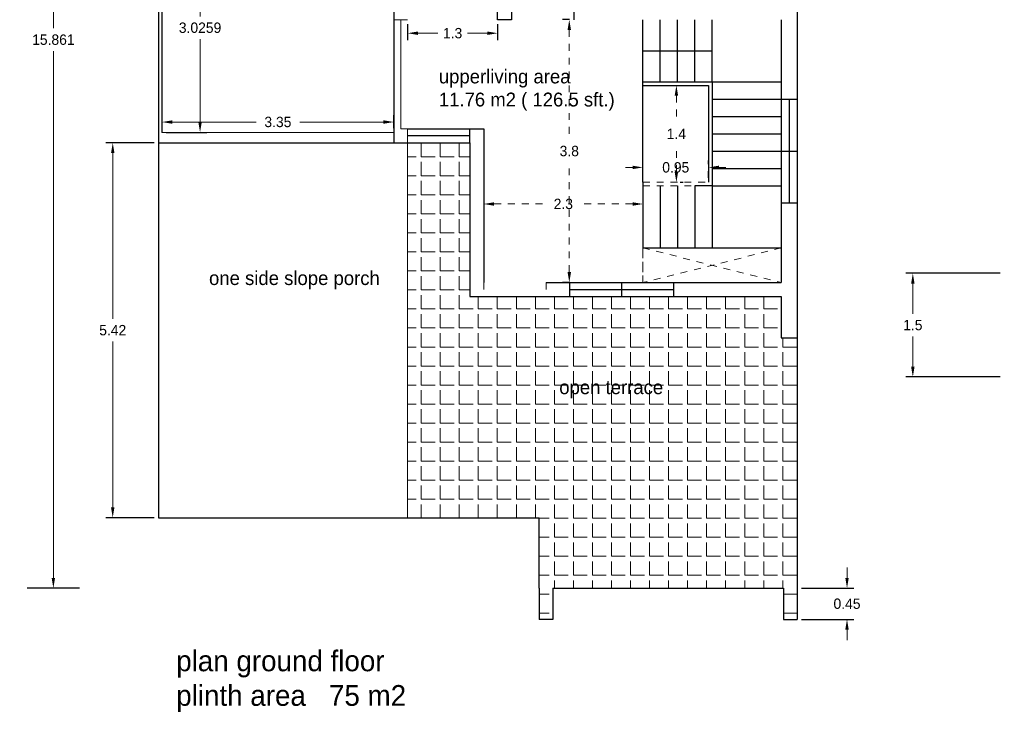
# Model space of a CAD drawing. Header units: inches. Extents: x -100 to 1476, y -184 to 112.
# Tile 5 of 36: x -47 to -33, y 20 to 30. Entities that reach past the tile are written whole.
import ezdxf

# ---------------------------------------------------------------- set-up
doc = ezdxf.new("R2010")
doc.units = ezdxf.units.IN
doc.header["$MEASUREMENT"] = 0
doc.header["$PDMODE"] = 66
doc.linetypes.add('ACAD_ISO02W100', pattern=[15, 12, -3])
doc.dimstyles.get("Standard").update_dxf_attribs({"dimtxt": 0.15, "dimasz": 0.15, "dimexe": 0.1, "dimexo": 0.0625, "dimgap": 0.09, "dimtad": 0, "dimtih": 1, "dimtoh": 1, "dimdec": 4, "dimdsep": 46, "dimtxsty": 'Standard', "dimcen": 0.09, "dimadec": 0, "dimazin": 0, "dimtfac": 1, "dimtdec": 4, "dimtofl": 0, "dimtmove": 0, "dimatfit": 3, "dimfxl": 0, "dimtolj": 1, "dimtzin": 0, "dimlwd": 15, "dimarcsym": 0})

# ---------------------------------------------------------------- blocks, each defined once
blk = doc.blocks.new('*D258')
at = {"color": 0, "lineweight": -2, "transparency": 16777216}
for p, q in [((-47.125, 37.808), (-46.601, 37.808)), ((-46.764, 21.947), (-46.801, 21.947))]:
    blk.add_line(p, q, dxfattribs=at)
at = {"color": 0, "lineweight": 15, "transparency": 16777216}
for p, q in [((-46.701, 37.658), (-46.701, 30.042)), ((-46.701, 22.097), (-46.701, 29.712))]:
    blk.add_line(p, q, dxfattribs=at)
at = {"color": 0, "lineweight": 18, "transparency": 16777216}
for points in [[(-46.726, 37.658), (-46.676, 37.658), (-46.701, 37.808)], [(-46.726, 22.097), (-46.676, 22.097), (-46.701, 21.947)]]:
    blk.add_solid(points, dxfattribs=at)
at = {"layer": 'Defpoints', "color": 0, "lineweight": 18, "transparency": 16777216}
for p in [(-47.188, 37.808), (-46.701, 21.947), (-46.701, 21.947)]:
    blk.add_point(p, dxfattribs=at)
at = {"color": 0, "transparency": 16777216, "insert": (-46.701, 29.877), "char_height": 0.15, "attachment_point": 5}
blk.add_mtext('\\A1;15.861', dxfattribs=at)
blk = doc.blocks.new('*D262')
at = {"color": 0, "lineweight": -2, "transparency": 16777216}
for p, q in [((-45.244, 28.387), (-45.943, 28.387)), ((-45.244, 22.967), (-45.943, 22.967))]:
    blk.add_line(p, q, dxfattribs=at)
at = {"color": 0, "lineweight": 15, "transparency": 16777216}
for p, q in [((-45.843, 28.237), (-45.843, 25.842)), ((-45.843, 23.117), (-45.843, 25.512))]:
    blk.add_line(p, q, dxfattribs=at)
at = {"color": 0, "lineweight": 18, "transparency": 16777216}
for points in [[(-45.868, 28.237), (-45.818, 28.237), (-45.843, 28.387)], [(-45.868, 23.117), (-45.818, 23.117), (-45.843, 22.967)]]:
    blk.add_solid(points, dxfattribs=at)
at = {"layer": 'Defpoints', "color": 0, "lineweight": 18, "transparency": 16777216}
for p in [(-45.181, 28.387), (-45.843, 22.967), (-45.181, 22.967)]:
    blk.add_point(p, dxfattribs=at)
at = {"color": 0, "transparency": 16777216, "insert": (-45.843, 25.677), "char_height": 0.15, "attachment_point": 5}
blk.add_mtext('\\A1;5.42', dxfattribs=at)
blk = doc.blocks.new('*D263')
at = {"color": 0, "lineweight": 15, "transparency": 16777216}
for p, q in [((-35.231, 22.097), (-35.231, 22.247)), ((-35.231, 21.347), (-35.231, 21.197))]:
    blk.add_line(p, q, dxfattribs=at)
at = {"color": 0, "lineweight": -2, "transparency": 16777216}
for p, q in [((-35.889, 21.947), (-35.131, 21.947)), ((-35.889, 21.497), (-35.131, 21.497))]:
    blk.add_line(p, q, dxfattribs=at)
at = {"color": 0, "lineweight": 18, "transparency": 16777216}
for points in [[(-35.256, 22.097), (-35.206, 22.097), (-35.231, 21.947)], [(-35.256, 21.347), (-35.206, 21.347), (-35.231, 21.497)]]:
    blk.add_solid(points, dxfattribs=at)
at = {"layer": 'Defpoints', "color": 0, "lineweight": 18, "transparency": 16777216}
for p in [(-35.951, 21.947), (-35.951, 21.497), (-35.231, 21.497)]:
    blk.add_point(p, dxfattribs=at)
at = {"color": 0, "transparency": 16777216, "insert": (-35.231, 21.722), "char_height": 0.15, "attachment_point": 5}
blk.add_mtext('\\A1;0.45', dxfattribs=at)
blk = doc.blocks.new('*D286')
at = {"color": 0, "lineweight": -2, "transparency": 16777216}
for p, q in [((-33.02, 26.501), (-34.38, 26.501)), ((-33.02, 25.001), (-34.38, 25.001))]:
    blk.add_line(p, q, dxfattribs=at)
at = {"color": 0, "lineweight": 15, "transparency": 16777216}
for p, q in [((-34.28, 26.351), (-34.28, 25.916)), ((-34.28, 25.151), (-34.28, 25.586))]:
    blk.add_line(p, q, dxfattribs=at)
at = {"color": 0, "lineweight": 18, "transparency": 16777216}
for points in [[(-34.305, 26.351), (-34.255, 26.351), (-34.28, 26.501)], [(-34.305, 25.151), (-34.255, 25.151), (-34.28, 25.001)]]:
    blk.add_solid(points, dxfattribs=at)
at = {"layer": 'Defpoints', "color": 0, "lineweight": 18, "transparency": 16777216}
for p in [(-34.28, 26.501), (-32.958, 26.501), (-32.958, 25.001)]:
    blk.add_point(p, dxfattribs=at)
at = {"color": 0, "transparency": 16777216, "insert": (-34.28, 25.751), "char_height": 0.15, "attachment_point": 5}
blk.add_mtext('\\A1;1.5', dxfattribs=at)
blk = doc.blocks.new('*D291')
at = {"color": 0, "linetype": 'ByBlock', "lineweight": -2, "transparency": 16777216}
for p, q in [((-41.581, 30.104), (-41.581, 29.871)), ((-40.281, 30.104), (-40.281, 29.871))]:
    blk.add_line(p, q, dxfattribs=at)
at = {"color": 0, "linetype": 'ByBlock', "lineweight": 15, "transparency": 16777216}
for p, q in [((-41.431, 29.971), (-41.146, 29.971)), ((-40.431, 29.971), (-40.716, 29.971))]:
    blk.add_line(p, q, dxfattribs=at)
at = {"color": 0, "linetype": 'ByBlock', "lineweight": 18, "transparency": 16777216}
for points in [[(-41.431, 29.996), (-41.431, 29.946), (-41.581, 29.971)], [(-40.431, 29.996), (-40.431, 29.946), (-40.281, 29.971)]]:
    blk.add_solid(points, dxfattribs=at)
at = {"layer": 'Defpoints', "color": 0, "linetype": 'ByBlock', "lineweight": 18, "transparency": 16777216}
for p in [(-41.581, 30.167), (-40.281, 30.167), (-41.581, 29.971)]:
    blk.add_point(p, dxfattribs=at)
at = {"color": 0, "linetype": 'ByBlock', "transparency": 16777216, "insert": (-40.931, 29.971), "char_height": 0.15, "attachment_point": 5}
blk.add_mtext('\\A1;1.3', dxfattribs=at)
blk = doc.blocks.new('*D292')
at = {"color": 0, "linetype": 'ACAD_ISO02W100', "lineweight": -2, "ltscale": 0.0008, "transparency": 16777216}
for p, q in [((-39.244, 30.167), (-39.345, 30.167)), ((-39.244, 26.367), (-39.345, 26.367))]:
    blk.add_line(p, q, dxfattribs=at)
at = {"color": 0, "linetype": 'ACAD_ISO02W100', "lineweight": 15, "ltscale": 0.0008, "transparency": 16777216}
for p, q in [((-39.245, 30.017), (-39.245, 28.432)), ((-39.245, 26.517), (-39.245, 28.102))]:
    blk.add_line(p, q, dxfattribs=at)
at = {"color": 0, "linetype": 'ACAD_ISO02W100', "lineweight": 18, "ltscale": 0.0008, "transparency": 16777216}
for points in [[(-39.27, 30.017), (-39.22, 30.017), (-39.245, 30.167)], [(-39.27, 26.517), (-39.22, 26.517), (-39.245, 26.367)]]:
    blk.add_solid(points, dxfattribs=at)
at = {"layer": 'Defpoints', "color": 0, "linetype": 'ACAD_ISO02W100', "lineweight": 18, "ltscale": 0.0008, "transparency": 16777216}
for p in [(-39.181, 30.167), (-39.245, 26.367), (-39.181, 26.367)]:
    blk.add_point(p, dxfattribs=at)
at = {"color": 0, "linetype": 'ACAD_ISO02W100', "lineweight": 20, "ltscale": 0.0008, "transparency": 16777216, "insert": (-39.245, 28.267), "char_height": 0.15, "attachment_point": 5}
blk.add_mtext('\\A1;3.8', dxfattribs=at)
blk = doc.blocks.new('*D293')
at = {"color": 0, "linetype": 'ACAD_ISO02W100', "lineweight": -2, "ltscale": 0.0008, "transparency": 16777216}
for p, q in [((-40.481, 27.754), (-40.481, 27.402)), ((-38.181, 27.754), (-38.181, 27.402))]:
    blk.add_line(p, q, dxfattribs=at)
at = {"color": 0, "linetype": 'ACAD_ISO02W100', "lineweight": 15, "ltscale": 0.0008, "transparency": 16777216}
for p, q in [((-40.331, 27.502), (-39.571, 27.502)), ((-38.331, 27.502), (-39.091, 27.502))]:
    blk.add_line(p, q, dxfattribs=at)
at = {"color": 0, "linetype": 'ACAD_ISO02W100', "lineweight": 18, "ltscale": 0.0008, "transparency": 16777216}
for points in [[(-40.331, 27.527), (-40.331, 27.477), (-40.481, 27.502)], [(-38.331, 27.527), (-38.331, 27.477), (-38.181, 27.502)]]:
    blk.add_solid(points, dxfattribs=at)
at = {"layer": 'Defpoints', "color": 0, "linetype": 'ACAD_ISO02W100', "lineweight": 18, "ltscale": 0.0008, "transparency": 16777216}
for p in [(-40.481, 27.817), (-38.181, 27.817), (-40.481, 27.502)]:
    blk.add_point(p, dxfattribs=at)
at = {"color": 0, "linetype": 'ACAD_ISO02W100', "lineweight": 20, "ltscale": 0.0008, "transparency": 16777216, "insert": (-39.331, 27.502), "char_height": 0.15, "attachment_point": 5}
blk.add_mtext('\\A1;2.3', dxfattribs=at)
blk = doc.blocks.new('*D294')
at = {"color": 0, "linetype": 'ACAD_ISO02W100', "lineweight": -2, "ltscale": 0.0008, "transparency": 16777216}
for p, q in [((-37.644, 29.217), (-37.597, 29.217)), ((-37.644, 27.817), (-37.597, 27.817))]:
    blk.add_line(p, q, dxfattribs=at)
at = {"color": 0, "linetype": 'ACAD_ISO02W100', "lineweight": 15, "ltscale": 0.0008, "transparency": 16777216}
for p, q in [((-37.697, 29.067), (-37.697, 28.682)), ((-37.697, 27.967), (-37.697, 28.352))]:
    blk.add_line(p, q, dxfattribs=at)
at = {"color": 0, "linetype": 'ACAD_ISO02W100', "lineweight": 18, "ltscale": 0.0008, "transparency": 16777216}
for points in [[(-37.722, 29.067), (-37.672, 29.067), (-37.697, 29.217)], [(-37.722, 27.967), (-37.672, 27.967), (-37.697, 27.817)]]:
    blk.add_solid(points, dxfattribs=at)
at = {"layer": 'Defpoints', "color": 0, "linetype": 'ACAD_ISO02W100', "lineweight": 18, "ltscale": 0.0008, "transparency": 16777216}
for p in [(-37.706, 29.217), (-37.706, 27.817), (-37.697, 27.817)]:
    blk.add_point(p, dxfattribs=at)
at = {"color": 0, "linetype": 'ACAD_ISO02W100', "lineweight": 20, "ltscale": 0.0008, "transparency": 16777216, "insert": (-37.697, 28.517), "char_height": 0.15, "attachment_point": 5}
blk.add_mtext('\\A1;1.4', dxfattribs=at)
blk = doc.blocks.new('*D295')
at = {"color": 0, "linetype": 'ACAD_ISO02W100', "lineweight": -2, "ltscale": 0.0008, "transparency": 16777216}
for p, q in [((-38.181, 27.879), (-38.181, 28.131)), ((-37.231, 27.879), (-37.231, 28.131))]:
    blk.add_line(p, q, dxfattribs=at)
at = {"color": 0, "linetype": 'ACAD_ISO02W100', "lineweight": 15, "ltscale": 0.0008, "transparency": 16777216}
for p, q in [((-38.331, 28.031), (-38.481, 28.031)), ((-37.081, 28.031), (-36.931, 28.031))]:
    blk.add_line(p, q, dxfattribs=at)
at = {"color": 0, "linetype": 'ACAD_ISO02W100', "lineweight": 18, "ltscale": 0.0008, "transparency": 16777216}
for points in [[(-38.331, 28.056), (-38.331, 28.006), (-38.181, 28.031)], [(-37.081, 28.056), (-37.081, 28.006), (-37.231, 28.031)]]:
    blk.add_solid(points, dxfattribs=at)
at = {"layer": 'Defpoints', "color": 0, "linetype": 'ACAD_ISO02W100', "lineweight": 18, "ltscale": 0.0008, "transparency": 16777216}
for p in [(-38.181, 28.031), (-38.181, 27.817), (-37.231, 27.817)]:
    blk.add_point(p, dxfattribs=at)
at = {"color": 0, "linetype": 'ACAD_ISO02W100', "lineweight": 20, "ltscale": 0.0008, "transparency": 16777216, "insert": (-37.706, 28.031), "char_height": 0.15, "attachment_point": 5}
blk.add_mtext('\\A1;0.95', dxfattribs=at)
blk = doc.blocks.new('*D297')
at = {"color": 0, "linetype": 'ByBlock', "lineweight": -2, "ltscale": 0.0008, "transparency": 16777216}
for p, q in [((-45.069, 31.563), (-44.481, 31.563)), ((-45.069, 28.537), (-44.481, 28.537))]:
    blk.add_line(p, q, dxfattribs=at)
at = {"color": 0, "linetype": 'ByBlock', "lineweight": 15, "ltscale": 0.0008, "transparency": 16777216}
for p, q in [((-44.581, 31.413), (-44.581, 30.215)), ((-44.581, 28.687), (-44.581, 29.885))]:
    blk.add_line(p, q, dxfattribs=at)
at = {"color": 0, "linetype": 'ByBlock', "lineweight": 18, "ltscale": 0.0008, "transparency": 16777216}
for points in [[(-44.606, 31.413), (-44.556, 31.413), (-44.581, 31.563)], [(-44.606, 28.687), (-44.556, 28.687), (-44.581, 28.537)]]:
    blk.add_solid(points, dxfattribs=at)
at = {"layer": 'Defpoints', "color": 0, "linetype": 'ByBlock', "lineweight": 18, "ltscale": 0.0008, "transparency": 16777216}
for p in [(-45.131, 31.563), (-45.131, 28.537), (-44.581, 28.537)]:
    blk.add_point(p, dxfattribs=at)
at = {"color": 0, "linetype": 'ByBlock', "lineweight": 18, "ltscale": 0.0008, "transparency": 16777216, "insert": (-44.581, 30.05), "char_height": 0.15, "attachment_point": 5}
blk.add_mtext('\\A1;3.0259', dxfattribs=at)
blk = doc.blocks.new('*D298')
at = {"color": 0, "linetype": 'ByBlock', "lineweight": -2, "ltscale": 0.0008, "transparency": 16777216}
for p, q in [((-45.131, 28.599), (-45.131, 28.787)), ((-41.781, 28.599), (-41.781, 28.787))]:
    blk.add_line(p, q, dxfattribs=at)
at = {"color": 0, "linetype": 'ByBlock', "lineweight": 15, "ltscale": 0.0008, "transparency": 16777216}
for p, q in [((-44.981, 28.687), (-43.771, 28.687)), ((-41.931, 28.687), (-43.141, 28.687))]:
    blk.add_line(p, q, dxfattribs=at)
at = {"color": 0, "linetype": 'ByBlock', "lineweight": 18, "ltscale": 0.0008, "transparency": 16777216}
for points in [[(-44.981, 28.712), (-44.981, 28.662), (-45.131, 28.687)], [(-41.931, 28.712), (-41.931, 28.662), (-41.781, 28.687)]]:
    blk.add_solid(points, dxfattribs=at)
at = {"layer": 'Defpoints', "color": 0, "linetype": 'ByBlock', "lineweight": 18, "ltscale": 0.0008, "transparency": 16777216}
for p in [(-45.131, 28.687), (-45.131, 28.537), (-41.781, 28.537)]:
    blk.add_point(p, dxfattribs=at)
at = {"color": 0, "linetype": 'ByBlock', "lineweight": 18, "ltscale": 0.0008, "transparency": 16777216, "insert": (-43.456, 28.687), "char_height": 0.15, "attachment_point": 5}
blk.add_mtext('\\A1;3.35', dxfattribs=at)

msp = doc.modelspace()

# ---------------------------------------------------------------- hatches: boundary and pattern name
at = {"linetype": 'ByBlock', "lineweight": 18, "ltscale": 0.0008}
h = msp.add_hatch(dxfattribs=at)
h.set_pattern_fill('ANGLE', color=3)
h.set_pattern_definition([(0, (-78.51024, -6.19071), (0, 0.275), [0.2, -0.075]), (90, (-78.51024, -6.19071), (-0.275, 2e-17), [0.2, -0.075])])
h.paths.add_polyline_path([(-35.95117, 25.56671), (-36.18117, 25.56671), (-36.18117, 26.16671), (-38.58117, 26.16671), (-40.68117, 26.16671), (-40.68117, 26.36671), (-40.68117, 28.38671), (-41.58117, 28.38671), (-41.58117, 22.96671), (-39.68117, 22.96671), (-39.68117, 21.94671), (-39.68117, 21.49671), (-39.48117, 21.49671), (-39.48117, 21.94671), (-36.15117, 21.94671), (-36.15117, 21.49671), (-35.95117, 21.49671), (-35.95117, 21.94671)])
h.paths.add_polyline_path([(-39.44962, 24.49183), (-37.77978, 24.49183), (-37.77978, 25.07119), (-39.44962, 25.07119)], flags=24)

# ---------------------------------------------------------------- linework, layer by layer
for p, q in [((-45.18117, 37.80771), (-45.18117, 22.96671)), ((-35.95117, 33.98671), (-35.95117, 21.94671)), ((-41.78117, 31.56262), (-41.78117, 28.38671)), ((-40.28117, 30.16671), (-40.28117, 30.36671)), ((-40.08117, 30.36671), (-40.08117, 30.16671)), ((-39.18117, 30.36671), (-39.18117, 30.16671)), ((-40.08117, 30.16671), (-40.28117, 30.16671)), ((-38.18117, 29.26671), (-38.18117, 30.16671)), ((-37.93117, 29.26671), (-37.93117, 30.16671)), ((-37.68117, 29.26671), (-37.68117, 30.16671)), ((-37.68117, 29.26671), (-37.68117, 30.16671)), ((-37.68117, 29.26671), (-37.68117, 30.16671)), ((-37.43117, 29.26671), (-37.43117, 30.16671)), ((-37.18117, 29.26671), (-37.18117, 30.16671)), ((-36.18117, 30.16671), (-36.18117, 26.36671)), ((-38.18117, 29.71671), (-37.18117, 29.71671)), ((-38.18117, 29.26671), (-36.18117, 29.26671)), ((-38.18117, 29.21671), (-37.23117, 29.21671)), ((-37.18117, 29.01671), (-36.18117, 29.01671)), ((-36.18117, 29.01671), (-35.95117, 29.01671)), ((-36.06617, 29.01671), (-36.06617, 27.51671)), ((-37.18117, 28.76671), (-36.18117, 28.76671)), ((-41.58117, 28.58671), (-40.48117, 28.58671)), ((-40.68117, 28.48671), (-41.58117, 28.48671)), ((-40.68117, 28.58671), (-40.48117, 28.58671)), ((-40.68117, 28.38671), (-40.68117, 28.58671)), ((-40.48117, 28.58671), (-40.48117, 26.36671)), ((-37.18117, 28.51671), (-36.18117, 28.51671)), ((-45.18117, 28.38671), (-40.68117, 28.38671)), ((-40.68117, 28.38671), (-40.68117, 26.36671)), ((-40.68117, 28.38671), (-40.68117, 26.16671)), ((-37.18117, 28.26671), (-36.18117, 28.26671)), ((-36.18117, 28.26671), (-35.95117, 28.26671)), ((-37.18117, 28.01671), (-36.18117, 28.01671)), ((-37.18117, 27.76671), (-36.18117, 27.76671)), ((-36.18117, 27.51671), (-35.95117, 27.51671)), ((-38.18117, 26.86671), (-36.18117, 26.86671)), ((-37.71737, 26.86671), (-36.18117, 26.86671)), ((-40.68117, 26.36671), (-40.68117, 26.16671)), ((-39.58117, 26.36671), (-36.18117, 26.36671)), ((-39.24015, 26.36671), (-39.24015, 26.16671)), ((-38.49015, 26.36671), (-38.49015, 26.16671)), ((-37.74015, 26.36671), (-37.74015, 26.16671)), ((-37.38117, 26.36671), (-37.38117, 26.36671)), ((-39.24015, 26.26671), (-37.74015, 26.26671)), ((-40.68117, 26.16671), (-38.58117, 26.16671)), ((-38.58117, 26.16671), (-36.18117, 26.16671)), ((-37.38117, 26.16671), (-37.38117, 26.16671)), ((-36.18117, 26.16671), (-36.18117, 25.56671)), ((-36.18117, 25.56671), (-35.95117, 25.56671)), ((-45.18117, 22.96671), (-39.68117, 22.96671)), ((-39.68117, 21.94671), (-39.68117, 22.96671)), ((-46.32436, 21.94671), (-47.07852, 21.94671)), ((-39.68117, 21.94671), (-39.68117, 21.49671)), ((-39.48117, 21.94671), (-36.15117, 21.94671)), ((-39.48117, 21.94671), (-39.48117, 21.49671)), ((-36.15117, 21.94671), (-36.15117, 21.49671)), ((-35.95117, 21.94671), (-35.95117, 21.49671)), ((-39.48117, 21.49671), (-39.68117, 21.49671)), ((-36.15117, 21.49671), (-35.95117, 21.49671))]:
    msp.add_line(p, q)
at = {"color": 3, "linetype": 'ByBlock', "ltscale": 0.0008}
for p, q in [((-45.13117, 31.56262), (-45.13117, 28.53671)), ((-38.18117, 29.21671), (-38.18117, 30.16671)), ((-38.18117, 27.81671), (-38.18117, 29.21671))]:
    msp.add_line(p, q, dxfattribs=at)
at = {"color": 3, "linetype": 'ByBlock', "lineweight": 18, "ltscale": 0.0008}
for p, q in [((-41.58117, 30.16671), (-41.78117, 30.16671)), ((-41.68117, 30.16671), (-41.68117, 28.58671)), ((-41.78117, 28.53671), (-45.13117, 28.53671)), ((-41.78117, 28.38671), (-41.78117, 28.53671)), ((-41.58117, 28.58671), (-41.58117, 28.38671)), ((-41.58117, 28.38671), (-41.58117, 22.96671))]:
    msp.add_line(p, q, dxfattribs=at)
at = {"color": 0, "linetype": 'ByBlock'}
for p, q in [((-37.23117, 29.21671), (-37.23117, 27.81671)), ((-37.18117, 29.26671), (-37.18117, 26.86671)), ((-38.18117, 27.81671), (-38.18117, 26.86671)), ((-37.93117, 27.76671), (-37.93117, 26.86671)), ((-37.68117, 27.76671), (-37.68117, 26.86671)), ((-37.43117, 27.76671), (-37.43117, 26.86671)), ((-37.18117, 27.76671), (-37.43117, 27.76671)), ((-37.18117, 27.76671), (-37.18117, 26.86671))]:
    msp.add_line(p, q, dxfattribs=at)
at = {"color": 1, "linetype": 'ACAD_ISO02W100', "lineweight": 20, "ltscale": 0.0008}
for p, q in [((-41.68117, 28.58671), (-40.48117, 28.58671)), ((-40.48117, 26.36671), (-40.48117, 28.58671)), ((-38.18117, 27.81671), (-38.18117, 26.36671)), ((-38.18117, 26.86671), (-36.18117, 26.36671)), ((-36.18117, 26.86671), (-38.18117, 26.36671)), ((-38.18117, 26.36671), (-39.58117, 26.36671))]:
    msp.add_line(p, q, dxfattribs=at)
at = {"color": 0, "linetype": 'ACAD_ISO02W100', "lineweight": 20, "ltscale": 0.0008}
for p, q in [((-38.18117, 27.81671), (-37.23117, 27.81671)), ((-38.18117, 27.76671), (-37.30617, 27.76671)), ((-38.18117, 26.86671), (-38.18117, 26.36671)), ((-40.48117, 26.36671), (-40.48117, 26.16671)), ((-39.58117, 26.36671), (-39.58117, 26.16671))]:
    msp.add_line(p, q, dxfattribs=at)
msp.add_arc((-39.22542, 30.20989), 0.85684, 89.583891, 182.888919)

# ---------------------------------------------------------------- texts
at = {"attachment_point": 1}
for s, insert, char_height, width in [('{\\fVani|b0|i0|c0|p34;upperliving area \\P11.76 m2 ( 126.5 sft.)}', (-41.13031, 29.44554), 0.2, 3.5819957), ('{\\fVani|b0|i0|c0|p34;one side slope porch}', (-44.45142, 26.53052), 0.2, 3.5819957), ('{\\fVani|b0|i0|c0|p34;open terrace}', (-39.38989, 24.95294), 0.2, 3.5819957), ('{\\fVani|b0|i0|c0|p34;plan ground floor \\Pplinth area   75 m2}', (-44.92553, 21.0467), 0.3, 5.2443562)]:
    msp.add_mtext(s, dxfattribs=dict(at, insert=insert, char_height=char_height, width=width))

# ---------------------------------------------------------------- dimensions: what is measured, and where the dimension line sits
for base, p1, p2, picture, middle in [((-46.70144, 21.94671), (-47.18773, 37.80771), (-46.70144, 21.94671), '*D258', (-46.70144, 29.87721)), ((-45.84308, 22.96671), (-45.18117, 28.38671), (-45.18117, 22.96671), '*D262', (-45.84308, 25.67671)), ((-35.23089, 21.49671), (-35.95117, 21.94671), (-35.95117, 21.49671), '*D263', (-35.23089, 21.72171))]:
    dim = msp.add_linear_dim(base=base, p1=p1, p2=p2, angle=90, dimstyle='Standard')
    dim.commit()
    dim.dimension.update_dxf_attribs({"geometry": picture, "text_midpoint": middle})
at = {"color": 3, "linetype": 'ByBlock', "lineweight": 18, "ltscale": 0.0008}
dim = msp.add_linear_dim(base=(-44.58119, 28.53671), p1=(-45.13117, 31.56262), p2=(-45.13117, 28.53671), angle=90, dimstyle='Standard', dxfattribs=at)
dim.commit()
dim.dimension.update_dxf_attribs({"geometry": '*D297', "text_midpoint": (-44.58119, 30.04967)})
at = {"color": 0, "linetype": 'ByBlock'}
dim = msp.add_linear_dim(base=(-41.58117, 29.97091), p1=(-40.28117, 30.16671), p2=(-41.58117, 30.16671), dimstyle='Standard', dxfattribs=at)
dim.commit()
dim.dimension.update_dxf_attribs({"geometry": '*D291', "text_midpoint": (-40.93117, 29.97091)})
at = {"color": 0, "linetype": 'ACAD_ISO02W100', "lineweight": 20, "ltscale": 0.0008}
for base, p1, p2, picture, middle in [((-39.24539, 26.36671), (-39.18117, 30.16671), (-39.18117, 26.36671), '*D292', (-39.24539, 28.26671)), ((-37.69744, 27.81671), (-37.70617, 29.21671), (-37.70617, 27.81671), '*D294', (-37.69744, 28.51671))]:
    dim = msp.add_linear_dim(base=base, p1=p1, p2=p2, angle=90, dimstyle='Standard', dxfattribs=at)
    dim.commit()
    dim.dimension.update_dxf_attribs({"geometry": picture, "text_midpoint": middle})
at = {"color": 3, "linetype": 'ByBlock', "lineweight": 18, "ltscale": 0.0008}
dim = msp.add_linear_dim(base=(-45.13117, 28.68671), p1=(-41.78117, 28.53671), p2=(-45.13117, 28.53671), dimstyle='Standard', dxfattribs=at)
dim.commit()
dim.dimension.update_dxf_attribs({"geometry": '*D298', "text_midpoint": (-43.45617, 28.68671)})
at = {"color": 0, "linetype": 'ACAD_ISO02W100', "lineweight": 20, "ltscale": 0.0008}
for base, p1, p2, picture, middle in [((-38.18117, 28.03057), (-37.23117, 27.81671), (-38.18117, 27.81671), '*D295', (-37.70617, 28.03057)), ((-40.48117, 27.5021), (-38.18117, 27.81671), (-40.48117, 27.81671), '*D293', (-39.33117, 27.5021))]:
    dim = msp.add_linear_dim(base=base, p1=p1, p2=p2, dimstyle='Standard', dxfattribs=at)
    dim.commit()
    dim.dimension.update_dxf_attribs({"geometry": picture, "text_midpoint": middle})
at = {"color": 0}
dim = msp.add_linear_dim(base=(-34.28001, 26.50088), p1=(-32.95788, 25.00088), p2=(-32.95788, 26.50088), angle=90, dimstyle='Standard', dxfattribs=at)
dim.commit()
dim.dimension.update_dxf_attribs({"geometry": '*D286', "text_midpoint": (-34.28001, 25.75088)})

doc.saveas('drawing.dxf')
